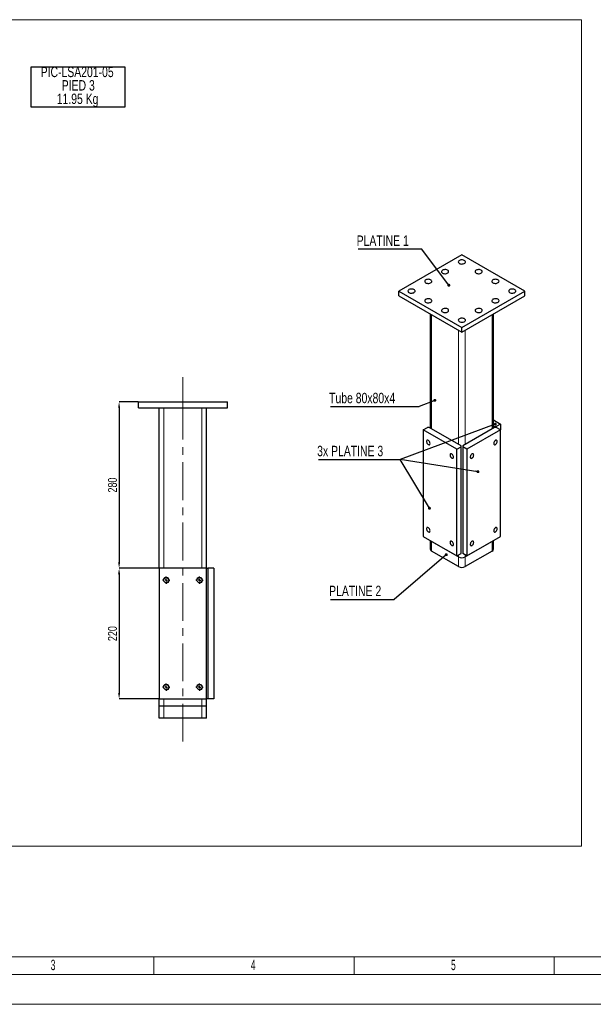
# Model space of a CAD drawing. Header units: millimetres. Extents: x 0 to 841, y 0 to 594.
# Tile 2 of 8: x 173 to 366, y 0 to 331. Entities that reach past the tile are written whole.
import ezdxf

# ---------------------------------------------------------------- set-up
doc = ezdxf.new("R2010")
doc.units = ezdxf.units.MM
doc.header["$PDSIZE"] = -1
doc.linetypes.add('CENTERX2', pattern=[20.32, 12.7, -2.54, 2.54, -2.54])
for name, color, linetype in [('COTES', 1, 'Continuous'), ('NOTES', 6, 'Continuous'), ('TRAIT-FINS', 9, 'Continuous'), ('TRAIT-MIXTES', 3, 'CENTERX2')]:
    doc.layers.add(name, color=color, linetype=linetype)
doc.layers.add('TRAIT-FORT', color=4, linetype='Continuous', lineweight=25)
doc.styles.add('SLDTEXTSTYLE0', font='TXT', dxfattribs={"width": 0.75})
doc.styles.add('SLDTEXTSTYLE1', font='TXT', dxfattribs={"width": 0.605})
doc.dimstyles.new('SLDDIMSTYLE5', dxfattribs={"dimtxt": 3, "dimasz": 2, "dimexe": 0, "dimexo": 0.0625, "dimgap": 0.75, "dimtad": 1, "dimlfac": 5, "dimrnd": 1e-09, "dimzin": 12, "dimdsep": 46, "dimtxsty": 'SLDTEXTSTYLE0', "dimsah": 1, "dimcen": 0.09, "dimadec": 0, "dimazin": 3, "dimtfac": 1, "dimtofl": 0, "dimtmove": 0, "dimatfit": 3, "dimfxl": 1, "dimfrac": 2, "dimtolj": 1, "dimtzin": 12, "dimarcsym": 0})
doc.dimstyles.new('SLDDIMSTYLE7', dxfattribs={"dimtxt": 0.18, "dimasz": 1, "dimexe": 0, "dimexo": 0.0625, "dimgap": 0, "dimtad": 0, "dimtih": 1, "dimtoh": 1, "dimdec": 0, "dimrnd": 1e-09, "dimzin": 0, "dimdsep": 46, "dimtxsty": 'Standard', "dimblk1": 'DOT', "dimblk2": 'DOT', "dimsah": 1, "dimcen": 0.09, "dimadec": 0, "dimazin": 0, "dimtfac": 1, "dimtdec": 0, "dimtofl": 0, "dimtmove": 0, "dimatfit": 3, "dimldrblk": 'DOT', "dimfxl": 1, "dimfrac": 2, "dimtolj": 1, "dimtzin": 0, "dimarcsym": 0})

# ---------------------------------------------------------------- blocks, each defined once
blk = doc.blocks.new('_D_37')
at = {"layer": 'COTES', "color": 0, "lineweight": -2, "transparency": 16777216}
for p, q in [((212.93, 202.71), (206.51, 202.71)), ((206.51, 200.71), (206.51, 148.71)), ((219.93, 146.71), (206.51, 146.71))]:
    blk.add_line(p, q, dxfattribs=at)
at = {"layer": 'COTES', "color": 0, "transparency": 16777216}
for points in [[(206.17, 200.71), (206.84, 200.71), (206.51, 202.71)], [(206.17, 148.71), (206.84, 148.71), (206.51, 146.71)]]:
    blk.add_solid(points, dxfattribs=at)
at = {"layer": 'Defpoints', "color": 0, "transparency": 16777216}
for p in [(213, 202.71), (206.51, 146.71), (220, 146.71)]:
    blk.add_point(p, dxfattribs=at)
at = {"layer": 'COTES', "color": 0, "transparency": 16777216, "insert": (202.76, 174.71), "char_height": 3, "attachment_point": 2, "rotation": 90, "style": 'SLDTEXTSTYLE0'}
blk.add_mtext('\\A1;280', dxfattribs=at)
blk = doc.blocks.new('_D_38')
at = {"layer": 'COTES', "color": 0, "lineweight": -2, "transparency": 16777216}
for p, q in [((219.93, 146.71), (206.51, 146.71)), ((206.51, 144.71), (206.51, 104.71)), ((219.93, 102.71), (206.51, 102.71))]:
    blk.add_line(p, q, dxfattribs=at)
at = {"layer": 'COTES', "color": 0, "transparency": 16777216}
for points in [[(206.17, 144.71), (206.84, 144.71), (206.51, 146.71)], [(206.17, 104.71), (206.84, 104.71), (206.51, 102.71)]]:
    blk.add_solid(points, dxfattribs=at)
at = {"layer": 'Defpoints', "color": 0, "transparency": 16777216}
for p in [(220, 146.71), (206.51, 102.71), (220, 102.71)]:
    blk.add_point(p, dxfattribs=at)
at = {"layer": 'COTES', "color": 0, "transparency": 16777216, "insert": (202.76, 124.71), "char_height": 3, "attachment_point": 2, "rotation": 90, "style": 'SLDTEXTSTYLE0'}
blk.add_mtext('\\A1;220', dxfattribs=at)
blk = doc.blocks.new('SW_CENTERMARKSYMBOL_41')
at = {"layer": 'TRAIT-MIXTES', "color": 0}
for p, q in [((-0.8, 0), (-1.25, 0)), ((0, 0), (-0.4, 0)), ((0, 0.8), (0, 1.25)), ((0, 0), (0, 0.4)), ((0, 0), (0, -0.4)), ((0, 0), (0.4, 0)), ((0.8, 0), (1.25, 0)), ((0, -0.8), (0, -1.25))]:
    blk.add_line(p, q, dxfattribs=at)
blk = doc.blocks.new('SW_CENTERMARKSYMBOL_42')
at = {"layer": 'TRAIT-MIXTES', "color": 0}
for p, q in [((-0.8, 0), (-1.25, 0)), ((0, 0), (-0.4, 0)), ((0, 0.8), (0, 1.25)), ((0, 0), (0, 0.4)), ((0, 0), (0, -0.4)), ((0, 0), (0.4, 0)), ((0.8, 0), (1.25, 0)), ((0, -0.8), (0, -1.25))]:
    blk.add_line(p, q, dxfattribs=at)
blk = doc.blocks.new('SW_CENTERMARKSYMBOL_43')
at = {"layer": 'TRAIT-MIXTES', "color": 0}
for p, q in [((-0.8, 0), (-1.25, 0)), ((0, 0), (-0.4, 0)), ((0, 0.8), (0, 1.25)), ((0, 0), (0, 0.4)), ((0, 0), (0, -0.4)), ((0, 0), (0.4, 0)), ((0.8, 0), (1.25, 0)), ((0, -0.8), (0, -1.25))]:
    blk.add_line(p, q, dxfattribs=at)
blk = doc.blocks.new('SW_CENTERMARKSYMBOL_44')
at = {"layer": 'TRAIT-MIXTES', "color": 0}
for p, q in [((-0.8, 0), (-1.25, 0)), ((0, 0), (-0.4, 0)), ((0, 0.8), (0, 1.25)), ((0, 0), (0, 0.4)), ((0, 0), (0, -0.4)), ((0, 0), (0.4, 0)), ((0.8, 0), (1.25, 0)), ((0, -0.8), (0, -1.25))]:
    blk.add_line(p, q, dxfattribs=at)
blk = doc.blocks.new('SW_NOTE_13')
at = {"layer": 'NOTES', "color": 0}
blk.add_line((-21.38, 0), (0, 0), dxfattribs=at)
at = {"layer": 'NOTES', "color": 0, "insert": (-21.87, 4.54), "char_height": 3.5, "attachment_point": 1, "style": 'SLDTEXTSTYLE0'}
blk.add_mtext('PLATINE 1', dxfattribs=at)
blk = doc.blocks.new('_Dot')
at = {"color": 0, "linetype": 'ByBlock', "lineweight": -2}
blk.add_line((-0.5, 0), (-1, 0), dxfattribs=at)
at = {"color": 0, "linetype": 'ByBlock', "const_width": 0.5}
blk.add_lwpolyline([(-0.25, 0, 1), (0.25, 0, 1)], format="xyb", close=True, dxfattribs=at)
blk = doc.blocks.new('SW_NOTE_14')
at = {"layer": 'NOTES', "color": 0}
blk.add_line((-27.5, 0), (0, 0), dxfattribs=at)
blk.add_line((-27.5, 0), (0, 0), dxfattribs=at)
blk.add_line((-27.5, 0), (0, 0), dxfattribs=at)
at = {"layer": 'NOTES', "color": 0, "insert": (-27.94, 4.58), "char_height": 3.5, "attachment_point": 1, "style": 'SLDTEXTSTYLE0'}
blk.add_mtext('3x PLATINE 3', dxfattribs=at)
blk = doc.blocks.new('SW_NOTE_15')
at = {"layer": 'NOTES', "color": 0}
blk.add_line((-21.38, 0), (0, 0), dxfattribs=at)
at = {"layer": 'NOTES', "color": 0, "insert": (-21.88, 4.62), "char_height": 3.5, "attachment_point": 1, "style": 'SLDTEXTSTYLE0'}
blk.add_mtext('PLATINE 2', dxfattribs=at)
blk = doc.blocks.new('SW_NOTE_16')
at = {"layer": 'NOTES', "color": 0}
blk.add_line((-29.89, 0), (0, 0), dxfattribs=at)
at = {"layer": 'NOTES', "color": 0, "insert": (-30.39, 4.57), "char_height": 3.5, "attachment_point": 1, "style": 'SLDTEXTSTYLE0'}
blk.add_mtext('Tube 80x80x4', dxfattribs=at)
blk = doc.blocks.new('SW_NOTE_17')
at = {"layer": 'NOTES', "color": 0}
for p, q in [((-0.13, -9.11), (-0.13, 4.52)), ((-0.13, 4.52), (31.48, 4.52)), ((31.48, 4.52), (31.48, -9.11)), ((31.48, -9.11), (-0.13, -9.11))]:
    blk.add_line(p, q, dxfattribs=at)
at = {"layer": 'NOTES', "color": 0, "char_height": 3.5, "attachment_point": 2, "style": 'SLDTEXTSTYLE0'}
for s, insert in [('PIC-LSA201-05', (15.42, 4.51)), ('PIED 3', (15.79, -0.01)), ('11.95 Kg', (15.56, -4.54))]:
    blk.add_mtext(s, dxfattribs=dict(at, insert=insert))

msp = doc.modelspace()

# ---------------------------------------------------------------- linework, layer by layer
at = {"lineweight": 18}
for p, q in [((36.2661, 331.3518), (362.2574, 331.3518)), ((362.2574, 331.3518), (362.2574, 53.1256)), ((36.2661, 53.1256), (362.2574, 53.1256)), ((16.001, 15.9431), (825.001, 15.9431)), ((218.2511, 9.9431), (218.2511, 15.9431)), ((285.6678, 9.9431), (285.6678, 15.9431)), ((469.001, 15.9431), (291.001, 15.9431)), ((353.0845, 9.9431), (353.0845, 15.9431)), ((831.001, 9.9431), (10.001, 9.9431)), ((841.001, -0.0569), (0.001, -0.0569))]:
    msp.add_line(p, q, dxfattribs=at)
at = {"layer": 'TRAIT-FINS', "lineweight": 18}
for p, q in [((311.7867, 193.6297), (311.7867, 232.0081)), ((332.1514, 193.6297), (332.1514, 232.0081)), ((320.8377, 188.4047), (320.8377, 226.783)), ((323.1004, 188.4047), (323.1004, 226.783)), ((221.5954, 146.706), (221.5954, 200.706)), ((234.3954, 146.706), (234.3954, 200.706)), ((311.7867, 155.7422), (311.7867, 155.7425)), ((311.7867, 152.476), (311.7867, 155.7422)), ((332.1514, 155.7422), (332.1514, 155.7425)), ((332.1514, 152.476), (332.1514, 155.7422)), ((320.8377, 150.5172), (320.8377, 151.1706)), ((320.8377, 147.251), (320.8377, 150.5172)), ((323.1004, 150.5172), (323.1004, 151.1706)), ((323.1004, 147.251), (323.1004, 150.5172)), ((221.5954, 142.4187), (221.5954, 142.9932)), ((234.3954, 142.4187), (234.3954, 142.9932)), ((221.5954, 100.306), (221.5954, 102.706)), ((221.5954, 96.306), (221.5954, 100.306)), ((234.3954, 100.306), (234.3954, 102.706)), ((234.3954, 96.306), (234.3954, 100.306))]:
    msp.add_line(p, q, dxfattribs=at)
for centre in [(222.3954, 142.706), (222.3954, 142.706), (233.5954, 142.706), (233.5954, 142.706), (222.3954, 106.706), (222.3954, 106.706), (233.5954, 106.706), (233.5954, 106.706)]:
    msp.add_arc(centre, 1, 255, 195, dxfattribs=at)
at = {"layer": 'TRAIT-FORT', "lineweight": 25}
for p, q in [((321.9691, 252.2552), (300.7559, 240.0091)), ((343.1823, 240.0091), (321.9691, 252.2552)), ((300.7559, 240.0091), (321.9691, 227.763)), ((300.7559, 238.376), (300.7559, 240.0091)), ((321.9691, 227.763), (343.1823, 240.0091)), ((343.1823, 238.376), (343.1823, 240.0091)), ((300.7559, 238.376), (321.9691, 226.1299)), ((321.9691, 226.1299), (343.1823, 238.376)), ((311.3181, 232.2786), (311.3181, 193.9002)), ((332.62, 193.9002), (332.62, 232.2786)), ((321.9691, 226.1299), (321.9691, 227.763)), ((212.9954, 200.706), (212.9954, 202.706)), ((212.9954, 202.706), (242.9954, 202.706)), ((242.9954, 200.706), (242.9954, 202.706)), ((212.9954, 200.706), (242.9954, 200.706)), ((219.9954, 146.706), (219.9954, 200.706)), ((235.9954, 146.706), (235.9954, 200.706)), ((332.62, 196.6248), (334.9798, 195.2625)), ((308.9583, 193.3031), (310.3725, 194.1195)), ((320.272, 186.7719), (308.9583, 193.3031)), ((308.9583, 193.3031), (308.9583, 157.3753)), ((310.9382, 194.1195), (310.3725, 194.1195)), ((321.6862, 187.9148), (310.9382, 194.1195)), ((332.9999, 194.1195), (322.2519, 187.9148)), ((334.9798, 193.3031), (323.6661, 186.7719)), ((332.62, 194.6654), (332.9999, 194.4461)), ((332.9999, 194.4461), (333.5656, 194.4461)), ((332.9999, 194.1195), (332.9999, 194.4461)), ((333.5656, 194.1195), (332.9999, 194.1195)), ((334.9798, 195.2625), (333.5656, 194.4461)), ((333.5656, 194.4461), (333.5656, 194.1195)), ((334.9798, 193.3031), (333.5656, 194.1195)), ((334.9798, 195.2625), (334.9798, 193.3031)), ((334.9798, 157.3753), (334.9798, 193.3031)), ((320.272, 186.7719), (321.6862, 187.5883)), ((320.272, 150.8441), (320.272, 186.7719)), ((321.6862, 187.5883), (321.6862, 187.9148)), ((321.6862, 151.6605), (321.6862, 187.5883)), ((322.2519, 187.9148), (322.2519, 187.5883)), ((323.6661, 186.7719), (322.2519, 187.5883)), ((322.2519, 187.5883), (322.2519, 151.6605)), ((323.6661, 186.7719), (323.6661, 150.8441)), ((308.9583, 157.3753), (320.272, 150.8441)), ((311.3181, 156.0131), (311.3181, 153.1292)), ((323.6661, 150.8441), (334.9798, 157.3753)), ((332.62, 153.1292), (332.62, 156.0131)), ((311.7867, 155.7422), (311.762, 155.7568)), ((320.8377, 150.5172), (311.7867, 155.7422)), ((320.8377, 147.251), (311.7867, 152.476)), ((332.1514, 155.7422), (323.1004, 150.5172)), ((332.1514, 152.476), (323.1004, 147.251)), ((332.1761, 155.7568), (332.1514, 155.7422)), ((320.272, 150.8441), (321.6862, 151.6605)), ((323.6661, 150.8441), (322.2519, 151.6605)), ((235.9954, 146.706), (219.9954, 146.706)), ((219.9954, 146.706), (219.9954, 102.706)), ((235.9954, 146.706), (236.3954, 146.706)), ((235.9954, 102.706), (235.9954, 146.706)), ((236.3954, 146.706), (236.3954, 102.706)), ((238.3954, 146.706), (236.3954, 146.706)), ((238.3954, 146.706), (238.3954, 102.706)), ((219.9954, 102.706), (235.9954, 102.706)), ((219.9954, 100.306), (219.9954, 102.706)), ((221.5954, 100.306), (219.9954, 100.306)), ((219.9954, 96.306), (219.9954, 100.306)), ((234.3954, 100.306), (221.5954, 100.306)), ((235.9954, 100.306), (234.3954, 100.306)), ((236.3954, 102.706), (235.9954, 102.706)), ((235.9954, 100.306), (235.9954, 102.706)), ((235.9954, 96.306), (235.9954, 100.306)), ((238.3954, 102.706), (236.3954, 102.706)), ((221.5954, 96.306), (219.9954, 96.306)), ((234.3954, 96.306), (221.5954, 96.306)), ((235.9954, 96.306), (234.3954, 96.306))]:
    msp.add_line(p, q, dxfattribs=at)
at = {"layer": 'TRAIT-FORT', "lineweight": 25, "flags": 128}
for points in [[(321.1205, 250.2959), (320.9362, 250.1586), (320.8167, 249.9993), (320.7697, 249.8278), (320.798, 249.6549), (320.8999, 249.4915), (321.0689, 249.3479), (321.2946, 249.2331), (321.5626, 249.1542), (321.8561, 249.1163), (322.1568, 249.1218), (322.4456, 249.1702), (322.7045, 249.2586), (322.9172, 249.3814), (323.0704, 249.5309), (323.1543, 249.6976), (323.1637, 249.8712), (323.0981, 250.0407), (322.9616, 250.1954), (322.7626, 250.3256), (322.5138, 250.4233), (322.2308, 250.4821), (321.9314, 250.4984), (321.6343, 250.4713), (321.3582, 250.4023), (321.1205, 250.2959)], [(315.4637, 247.0302), (315.2793, 246.893), (315.1599, 246.7337), (315.1128, 246.5621), (315.1411, 246.3893), (315.243, 246.2259), (315.4121, 246.0823), (315.6377, 245.9674), (315.9057, 245.8886), (316.1993, 245.8507), (316.4999, 245.8562), (316.7888, 245.9046), (317.0477, 245.993), (317.2604, 246.1158), (317.4135, 246.2653), (317.4974, 246.432), (317.5069, 246.6056), (317.4413, 246.775), (317.3047, 246.9298), (317.1058, 247.06), (316.857, 247.1576), (316.574, 247.2164), (316.2745, 247.2328), (315.9774, 247.2056), (315.7014, 247.1367), (315.4637, 247.0302)], [(326.7774, 247.0302), (326.593, 246.893), (326.4736, 246.7337), (326.4265, 246.5621), (326.4548, 246.3893), (326.5567, 246.2259), (326.7258, 246.0823), (326.9514, 245.9674), (327.2194, 245.8886), (327.513, 245.8507), (327.8136, 245.8562), (328.1025, 245.9046), (328.3614, 245.993), (328.5741, 246.1158), (328.7272, 246.2653), (328.8111, 246.432), (328.8206, 246.6056), (328.755, 246.775), (328.6184, 246.9298), (328.4195, 247.06), (328.1707, 247.1576), (327.8877, 247.2164), (327.5882, 247.2328), (327.2911, 247.2056), (327.0151, 247.1367), (326.7774, 247.0302)], [(309.8068, 243.7646), (309.6225, 243.6274), (309.503, 243.468), (309.4559, 243.2965), (309.4843, 243.1236), (309.5861, 242.9602), (309.7552, 242.8166), (309.9809, 242.7018), (310.2489, 242.623), (310.5424, 242.5851), (310.8431, 242.5905), (311.1319, 242.639), (311.3908, 242.7274), (311.6035, 242.8502), (311.7567, 242.9996), (311.8406, 243.1664), (311.85, 243.3399), (311.7844, 243.5094), (311.6478, 243.6641), (311.4489, 243.7944), (311.2001, 243.892), (310.9171, 243.9508), (310.6177, 243.9672), (310.3206, 243.94), (310.0445, 243.871), (309.8068, 243.7646)], [(332.4342, 243.7646), (332.2499, 243.6274), (332.1304, 243.468), (332.0834, 243.2965), (332.1117, 243.1236), (332.2136, 242.9602), (332.3826, 242.8166), (332.6083, 242.7018), (332.8763, 242.623), (333.1698, 242.5851), (333.4705, 242.5905), (333.7593, 242.639), (334.0183, 242.7274), (334.231, 242.8502), (334.3841, 242.9996), (334.468, 243.1664), (334.4774, 243.3399), (334.4118, 243.5094), (334.2753, 243.6641), (334.0763, 243.7944), (333.8276, 243.892), (333.5445, 243.9508), (333.2451, 243.9672), (332.948, 243.94), (332.6719, 243.871), (332.4342, 243.7646)], [(304.15, 240.499), (303.9656, 240.3618), (303.8461, 240.2024), (303.7991, 240.0309), (303.8274, 239.858), (303.9293, 239.6946), (304.0984, 239.551), (304.324, 239.4362), (304.592, 239.3573), (304.8856, 239.3194), (305.1862, 239.3249), (305.4751, 239.3733), (305.734, 239.4617), (305.9467, 239.5845), (306.0998, 239.734), (306.1837, 239.9007), (306.1932, 240.0743), (306.1276, 240.2438), (305.991, 240.3985), (305.7921, 240.5288), (305.5433, 240.6264), (305.2603, 240.6852), (304.9608, 240.7015), (304.6637, 240.6744), (304.3876, 240.6054), (304.15, 240.499)], [(338.0911, 240.499), (337.9067, 240.3618), (337.7873, 240.2024), (337.7402, 240.0309), (337.7685, 239.858), (337.8704, 239.6946), (338.0395, 239.551), (338.2651, 239.4362), (338.5331, 239.3573), (338.8267, 239.3194), (339.1273, 239.3249), (339.4162, 239.3733), (339.6751, 239.4617), (339.8878, 239.5845), (340.0409, 239.734), (340.1248, 239.9007), (340.1343, 240.0743), (340.0687, 240.2438), (339.9321, 240.3985), (339.7332, 240.5288), (339.4844, 240.6264), (339.2014, 240.6852), (338.9019, 240.7015), (338.6048, 240.6744), (338.3288, 240.6054), (338.0911, 240.499)], [(309.8068, 237.2333), (309.6225, 237.0961), (309.503, 236.9368), (309.4559, 236.7652), (309.4843, 236.5924), (309.5861, 236.429), (309.7552, 236.2854), (309.9809, 236.1705), (310.2489, 236.0917), (310.5424, 236.0538), (310.8431, 236.0593), (311.1319, 236.1077), (311.3908, 236.1961), (311.6035, 236.3189), (311.7567, 236.4684), (311.8406, 236.6351), (311.85, 236.8087), (311.7844, 236.9781), (311.6478, 237.1329), (311.4489, 237.2631), (311.2001, 237.3607), (310.9171, 237.4195), (310.6177, 237.4359), (310.3206, 237.4087), (310.0445, 237.3398), (309.8068, 237.2333)], [(332.4342, 237.2333), (332.2499, 237.0961), (332.1304, 236.9368), (332.0834, 236.7652), (332.1117, 236.5924), (332.2136, 236.429), (332.3826, 236.2854), (332.6083, 236.1705), (332.8763, 236.0917), (333.1698, 236.0538), (333.4705, 236.0593), (333.7593, 236.1077), (334.0183, 236.1961), (334.231, 236.3189), (334.3841, 236.4684), (334.468, 236.6351), (334.4774, 236.8087), (334.4118, 236.9781), (334.2753, 237.1329), (334.0763, 237.2631), (333.8276, 237.3607), (333.5445, 237.4195), (333.2451, 237.4359), (332.948, 237.4087), (332.6719, 237.3398), (332.4342, 237.2333)], [(315.4637, 233.9677), (315.2793, 233.8305), (315.1599, 233.6711), (315.1128, 233.4996), (315.1411, 233.3267), (315.243, 233.1634), (315.4121, 233.0197), (315.6377, 232.9049), (315.9057, 232.8261), (316.1993, 232.7882), (316.4999, 232.7936), (316.7888, 232.8421), (317.0477, 232.9305), (317.2604, 233.0533), (317.4135, 233.2027), (317.4974, 233.3695), (317.5069, 233.543), (317.4413, 233.7125), (317.3047, 233.8672), (317.1058, 233.9975), (316.857, 234.0951), (316.574, 234.1539), (316.2745, 234.1703), (315.9774, 234.1431), (315.7014, 234.0741), (315.4637, 233.9677)], [(326.7774, 233.9677), (326.593, 233.8305), (326.4736, 233.6711), (326.4265, 233.4996), (326.4548, 233.3267), (326.5567, 233.1634), (326.7258, 233.0197), (326.9514, 232.9049), (327.2194, 232.8261), (327.513, 232.7882), (327.8136, 232.7936), (328.1025, 232.8421), (328.3614, 232.9305), (328.5741, 233.0533), (328.7272, 233.2027), (328.8111, 233.3695), (328.8206, 233.543), (328.755, 233.7125), (328.6184, 233.8672), (328.4195, 233.9975), (328.1707, 234.0951), (327.8877, 234.1539), (327.5882, 234.1703), (327.2911, 234.1431), (327.0151, 234.0741), (326.7774, 233.9677)], [(321.1205, 230.7021), (320.9362, 230.5649), (320.8167, 230.4055), (320.7697, 230.234), (320.798, 230.0611), (320.8999, 229.8977), (321.0689, 229.7541), (321.2946, 229.6393), (321.5626, 229.5604), (321.8561, 229.5225), (322.1568, 229.528), (322.4456, 229.5764), (322.7045, 229.6648), (322.9172, 229.7876), (323.0704, 229.9371), (323.1543, 230.1038), (323.1637, 230.2774), (323.0981, 230.4469), (322.9616, 230.6016), (322.7626, 230.7319), (322.5138, 230.8295), (322.2308, 230.8883), (321.9314, 230.9046), (321.6343, 230.8775), (321.3582, 230.8085), (321.1205, 230.7021)], [(311.2564, 188.7103), (311.2297, 188.9303), (311.152, 189.1616), (311.0301, 189.3836), (310.8749, 189.5766), (310.7003, 189.7235), (310.5216, 189.8112), (310.3548, 189.8318), (310.2148, 189.7837), (310.1138, 189.671), (310.061, 189.5038), (310.061, 189.2969), (310.1138, 189.0688), (310.2148, 188.8396), (310.3548, 188.6297), (310.5216, 188.4578), (310.7003, 188.3392), (310.8749, 188.2844), (311.0301, 188.2983), (311.152, 188.3796), (311.2297, 188.5211), (311.2564, 188.7103)], [(333.8838, 189.4043), (333.8571, 189.5934), (333.7794, 189.7349), (333.6575, 189.8163), (333.5024, 189.8301), (333.3277, 189.7753), (333.149, 189.6567), (332.9822, 189.4849), (332.8422, 189.275), (332.7413, 189.0458), (332.6884, 188.8176), (332.6884, 188.6107), (332.7413, 188.4435), (332.8422, 188.3309), (332.9822, 188.2827), (333.149, 188.3034), (333.3277, 188.3911), (333.5024, 188.538), (333.6575, 188.731), (333.7794, 188.953), (333.8571, 189.1843), (333.8838, 189.4043)], [(319.176, 184.1384), (319.1493, 184.3584), (319.0716, 184.5897), (318.9497, 184.8117), (318.7945, 185.0047), (318.6199, 185.1516), (318.4412, 185.2393), (318.2744, 185.26), (318.1344, 185.2118), (318.0334, 185.0992), (317.9806, 184.9319), (317.9806, 184.7251), (318.0334, 184.4969), (318.1344, 184.2677), (318.2744, 184.0578), (318.4412, 183.886), (318.6199, 183.7674), (318.7945, 183.7126), (318.9497, 183.7264), (319.0716, 183.8077), (319.1493, 183.9493), (319.176, 184.1384)], [(325.9642, 184.8324), (325.9375, 185.0215), (325.8598, 185.1631), (325.7379, 185.2444), (325.5828, 185.2582), (325.4081, 185.2035), (325.2294, 185.0848), (325.0627, 184.913), (324.9226, 184.7031), (324.8217, 184.4739), (324.7688, 184.2457), (324.7688, 184.0389), (324.8217, 183.8716), (324.9226, 183.759), (325.0627, 183.7108), (325.2294, 183.7315), (325.4081, 183.8192), (325.5828, 183.9661), (325.7379, 184.1591), (325.8598, 184.3811), (325.9375, 184.6124), (325.9642, 184.8324)], [(311.2564, 159.3148), (311.2297, 159.5348), (311.152, 159.7661), (311.0301, 159.9881), (310.8749, 160.1811), (310.7003, 160.328), (310.5216, 160.4157), (310.3548, 160.4364), (310.2148, 160.3883), (310.1138, 160.2756), (310.061, 160.1084), (310.061, 159.9015), (310.1138, 159.6733), (310.2148, 159.4441), (310.3548, 159.2342), (310.5216, 159.0624), (310.7003, 158.9438), (310.8749, 158.889), (311.0301, 158.9028), (311.152, 158.9842), (311.2297, 159.1257), (311.2564, 159.3148)], [(333.8838, 160.0088), (333.8571, 160.198), (333.7794, 160.3395), (333.6575, 160.4208), (333.5024, 160.4347), (333.3277, 160.3799), (333.149, 160.2613), (332.9822, 160.0894), (332.8422, 159.8796), (332.7413, 159.6503), (332.6884, 159.4222), (332.6884, 159.2153), (332.7413, 159.0481), (332.8422, 158.9354), (332.9822, 158.8873), (333.149, 158.908), (333.3277, 158.9956), (333.5024, 159.1425), (333.6575, 159.3355), (333.7794, 159.5575), (333.8571, 159.7888), (333.8838, 160.0088)], [(319.176, 154.743), (319.1493, 154.963), (319.0716, 155.1942), (318.9497, 155.4162), (318.7945, 155.6093), (318.6199, 155.7561), (318.4412, 155.8438), (318.2744, 155.8645), (318.1344, 155.8164), (318.0334, 155.7037), (317.9806, 155.5365), (317.9806, 155.3296), (318.0334, 155.1014), (318.1344, 154.8722), (318.2744, 154.6623), (318.4412, 154.4905), (318.6199, 154.3719), (318.7945, 154.3171), (318.9497, 154.331), (319.0716, 154.4123), (319.1493, 154.5538), (319.176, 154.743)], [(325.9642, 155.4369), (325.9375, 155.6261), (325.8598, 155.7676), (325.7379, 155.8489), (325.5828, 155.8628), (325.4081, 155.808), (325.2294, 155.6894), (325.0627, 155.5175), (324.9226, 155.3077), (324.8217, 155.0785), (324.7688, 154.8503), (324.7688, 154.6434), (324.8217, 154.4762), (324.9226, 154.3635), (325.0627, 154.3154), (325.2294, 154.3361), (325.4081, 154.4237), (325.5828, 154.5706), (325.7379, 154.7636), (325.8598, 154.9856), (325.9375, 155.2169), (325.9642, 155.4369)]]:
    msp.add_lwpolyline(points, dxfattribs=at)
at = {"layer": 'TRAIT-FORT', "lineweight": 25}
for centre in [(222.3954, 142.706), (233.5954, 142.706), (222.3954, 106.706), (233.5954, 106.706)]:
    msp.add_circle(centre, 0.85, dxfattribs=at)
for centre, radius, start, end in [((312.1188, 153.209), 0.8047, 185.694786, 245.62538), ((331.8193, 153.209), 0.8047, 294.37462, 354.305214), ((321.9691, 152.7007), 2.4592, 242.609655, 297.390345), ((321.9691, 149.4346), 2.4592, 242.609655, 297.390345)]:
    msp.add_arc(centre, radius, start, end, dxfattribs=at)
at = {"layer": 'TRAIT-MIXTES', "lineweight": 18}
for p, q in [((227.9954, 211.0284), (227.9954, 202.706)), ((227.9954, 202.706), (227.9954, 88.3376))]:
    msp.add_line(p, q, dxfattribs=at)

# ---------------------------------------------------------------- block references
at = {"layer": 'NOTES'}
for name, p in [('SW_NOTE_17', (176.965, 311.0136)), ('SW_NOTE_13', (308.3916, 254.1937)), ('SW_NOTE_16', (307.6342, 201.1964)), ('SW_NOTE_14', (301.1602, 183.349)), ('SW_NOTE_15', (299.1273, 136.21))]:
    msp.add_blockref(name, p, dxfattribs=at)
at = {"layer": 'TRAIT-MIXTES'}
for name, p in [('SW_CENTERMARKSYMBOL_43', (222.3954, 142.706)), ('SW_CENTERMARKSYMBOL_41', (233.5954, 142.706)), ('SW_CENTERMARKSYMBOL_44', (222.3954, 106.706)), ('SW_CENTERMARKSYMBOL_42', (233.5954, 106.706))]:
    msp.add_blockref(name, p, dxfattribs=at)

# ---------------------------------------------------------------- texts
at = {"layer": 'NOTES', "char_height": 3.5, "attachment_point": 1, "style": 'SLDTEXTSTYLE1'}
for s, insert in [('3', (183.4761, 14.9437)), ('4', (250.8928, 14.9437)), ('5', (318.3095, 14.9437))]:
    msp.add_mtext(s, dxfattribs=dict(at, insert=insert))

# ---------------------------------------------------------------- dimensions: what is measured, and where the dimension line sits
at = {"layer": 'COTES'}
for base, p1, p2, picture, middle in [((206.5061, 146.706), (212.9954, 202.706), (219.9954, 146.706), '_D_37', (206.5061, 174.706)), ((206.5061, 102.706), (219.9954, 146.706), (219.9954, 102.706), '_D_38', (206.5061, 124.706))]:
    dim = msp.add_linear_dim(base=base, p1=p1, p2=p2, angle=90, dimstyle='SLDDIMSTYLE5', dxfattribs=at)
    dim.commit()
    dim.dimension.update_dxf_attribs({"geometry": picture, "text_midpoint": middle, "dimtype": 160})

# ---------------------------------------------------------------- leaders
at = {"layer": 'NOTES'}
for points in [[(317.5653, 241.9721), (308.3916, 254.1937)], [(312.8771, 203.2302), (307.6342, 201.1964)], [(333.2314, 195.2035), (301.1602, 183.349)], [(311.0396, 166.9229), (301.1602, 183.349)], [(327.3771, 179.2217), (301.1602, 183.349)], [(316.7123, 151.2829), (299.1273, 136.21)]]:
    msp.add_leader(points, dimstyle='SLDDIMSTYLE7', dxfattribs=at)

doc.saveas('drawing.dxf')
